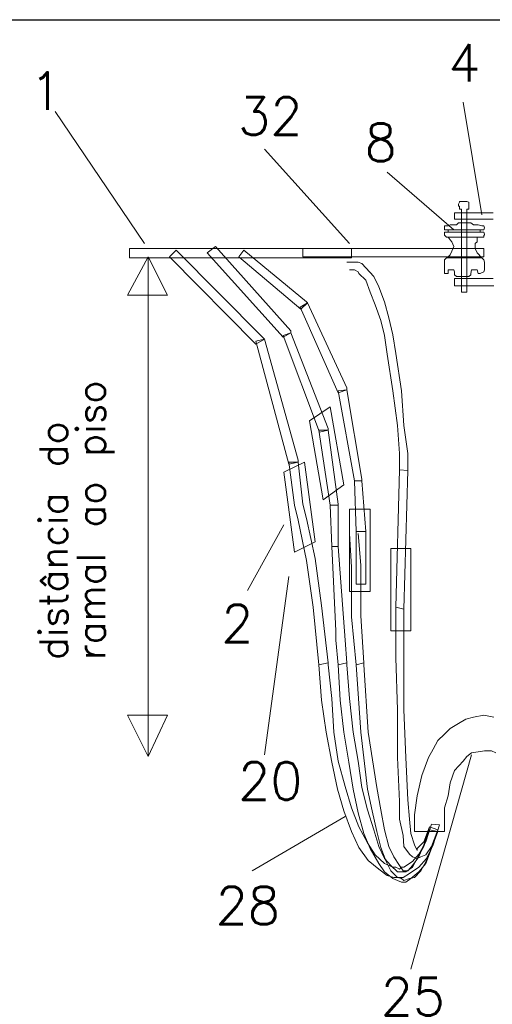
# Model space of a CAD drawing. Header units: metres. Extents: x -81 to 1042, y -541 to 334.
# Tile 109 of 130: x 923.99 to 925.25, y 218.07 to 220.69. Entities that reach past the tile are written whole.
import ezdxf

# ---------------------------------------------------------------- set-up
doc = ezdxf.new("R2010")
doc.units = ezdxf.units.M
doc.layers.add('LAYER 1', color=7, linetype='Continuous', lineweight=20)
doc.layers.add('P-CONTORNO', color=4, linetype='Continuous', lineweight=30)
doc.styles.add('txt', font='txt.shx')

msp = doc.modelspace()

# ---------------------------------------------------------------- linework, layer by layer
at = {"layer": 'LAYER 1', "color": 7}
for p, q in [((925.2213, 220.1706), (925.1713, 220.4706)), ((924.3213, 220.0936), (924.0833, 220.4456)), ((924.8683, 220.0936), (924.6413, 220.3456)), ((925.1463, 220.1306), (924.9683, 220.2836)), ((925.1613, 220.2036), (925.1583, 220.1986)), ((925.1663, 220.2056), (925.1613, 220.2056)), ((925.1613, 220.2056), (925.1613, 220.2036)), ((925.1783, 220.2056), (925.1663, 220.2056)), ((925.1813, 220.2056), (925.1783, 220.2056)), ((925.1863, 220.2036), (925.1813, 220.2056)), ((925.1863, 220.1856), (925.1863, 220.2036)), ((925.1583, 220.1986), (925.1583, 220.1936)), ((925.1583, 220.1936), (925.1613, 220.1936)), ((925.1613, 220.1936), (925.1613, 220.1856)), ((925.1613, 220.1856), (925.1663, 220.1856)), ((925.1663, 220.1856), (925.1663, 219.9636)), ((925.1813, 219.9636), (925.1813, 220.1856)), ((925.1813, 220.1856), (925.1863, 220.1856)), ((925.1213, 220.1306), (925.1213, 220.1406)), ((925.1213, 220.1406), (925.1263, 220.1406)), ((925.2213, 220.1306), (925.1213, 220.1306)), ((925.1313, 220.1256), (925.1313, 220.1306)), ((925.1313, 220.1306), (925.2213, 220.1306)), ((925.1313, 220.1236), (925.1313, 220.1256)), ((925.1583, 220.1486), (925.1913, 220.1486)), ((925.2213, 220.1306), (925.2163, 220.1306)), ((925.2163, 220.1306), (925.2163, 220.1236)), ((925.2213, 220.1406), (925.2263, 220.1406)), ((925.2263, 220.1306), (925.2213, 220.1306)), ((925.2263, 220.1406), (925.2283, 220.1356)), ((925.2283, 220.1356), (925.2263, 220.1306)), ((925.1213, 220.1156), (925.1213, 220.1236)), ((925.1213, 220.1236), (925.2263, 220.1236)), ((925.1263, 220.1106), (925.1213, 220.1156)), ((925.2213, 220.1236), (925.1313, 220.1236)), ((925.2083, 220.0986), (925.2033, 220.0936)), ((925.2163, 220.1236), (925.2213, 220.1236)), ((925.2263, 220.1236), (925.2283, 220.1186)), ((925.2283, 220.1156), (925.2263, 220.1156)), ((925.2263, 220.1156), (925.2263, 220.1106)), ((925.2283, 220.1186), (925.2283, 220.1156)), ((925.2033, 220.0936), (925.2033, 220.0806)), ((925.2033, 220.0806), (925.2083, 220.0686)), ((924.3313, 220.0586), (924.3313, 218.7256)), ((925.1213, 220.0136), (925.1213, 220.0506)), ((925.1313, 220.0556), (925.2163, 220.0556)), ((925.2213, 220.0556), (925.1313, 220.0556)), ((925.2083, 220.0686), (925.2213, 220.0556)), ((925.2213, 220.0556), (925.2263, 220.0506)), ((925.2263, 220.0506), (925.2283, 220.0436)), ((925.1313, 220.0236), (925.1313, 220.0136)), ((925.1933, 220.0236), (925.1913, 220.0136)), ((925.2083, 220.0236), (925.1933, 220.0236)), ((925.2113, 220.0136), (925.2083, 220.0236)), ((925.2283, 220.0436), (925.2283, 220.0286)), ((925.1313, 220.0136), (925.1213, 220.0136)), ((925.1483, 220.0106), (925.1483, 220.0136)), ((925.1533, 220.0056), (925.1483, 220.0106)), ((925.1863, 220.0056), (925.1533, 220.0056)), ((925.1913, 220.0106), (925.1863, 220.0056)), ((925.1913, 220.0136), (925.1913, 220.0106)), ((925.2163, 220.0136), (925.2113, 220.0136)), ((925.2263, 220.0186), (925.2163, 220.0136)), ((925.1663, 219.9636), (925.1813, 219.9636)), ((924.7613, 219.6206), (924.8163, 219.6586)), ((924.8163, 219.6586), (924.8533, 219.4506)), ((924.7983, 219.4106), (924.7613, 219.6206)), ((924.6933, 219.4836), (924.7483, 219.5106)), ((924.7483, 219.5106), (924.7763, 219.2986)), ((924.7213, 219.2706), (924.6933, 219.4836)), ((924.8533, 219.4506), (924.7983, 219.4106)), ((924.9233, 219.3856), (924.8683, 219.3856)), ((924.8683, 219.3856), (924.8683, 219.1656)), ((924.9233, 219.1656), (924.9233, 219.3856)), ((924.6933, 219.3436), (924.5963, 219.1686)), ((924.7763, 219.2986), (924.7213, 219.2706)), ((925.0313, 219.2806), (924.9783, 219.2806)), ((924.9783, 219.2806), (924.9783, 219.0606)), ((925.0313, 219.0606), (925.0313, 219.2806)), ((924.7063, 219.2056), (924.6413, 218.7306)), ((924.8683, 219.1656), (924.9233, 219.1656)), ((924.9783, 219.0606), (925.0313, 219.0606)), ((925.1363, 218.8006), (925.1583, 218.8136)), ((925.1583, 218.8136), (925.1783, 218.8256)), ((925.1783, 218.8256), (925.1983, 218.8306)), ((925.1983, 218.8306), (925.2263, 218.8356)), ((925.2263, 218.8356), (925.2533, 218.8306)), ((925.1213, 218.7856), (925.1363, 218.8006)), ((925.0913, 218.7456), (925.1033, 218.7686)), ((925.1033, 218.7686), (925.1213, 218.7856)), ((925.0783, 218.7236), (925.0913, 218.7456)), ((925.1933, 218.7356), (925.1813, 218.7256)), ((925.2113, 218.7386), (925.1933, 218.7356)), ((925.2283, 218.7406), (925.2113, 218.7386)), ((925.2463, 218.7406), (925.2283, 218.7406)), ((925.2583, 218.7356), (925.2463, 218.7406)), ((925.1933, 218.7306), (925.0313, 218.1586)), ((925.0613, 218.6756), (925.0783, 218.7236)), ((925.1713, 218.7136), (925.1483, 218.6886)), ((925.1813, 218.7256), (925.1713, 218.7136)), ((925.1483, 218.6886), (925.1363, 218.6556)), ((925.0483, 218.6206), (925.0613, 218.6756)), ((925.1363, 218.6556), (925.1313, 218.6206)), ((925.0413, 218.5706), (925.0483, 218.6206)), ((925.1313, 218.6206), (925.1213, 218.5886)), ((925.1213, 218.5886), (925.1213, 218.5256)), ((924.8563, 218.5656), (924.6083, 218.4206)), ((925.0413, 218.5256), (925.0413, 218.5706)), ((925.1213, 218.5256), (925.0413, 218.5256))]:
    msp.add_line(p, q, dxfattribs=at)
at = {"layer": 'LAYER 1'}
for p, q in [((925.1613, 220.2036), (925.1583, 220.1986)), ((925.1663, 220.2056), (925.1613, 220.2056)), ((925.1613, 220.2056), (925.1613, 220.2036)), ((925.1783, 220.2056), (925.1663, 220.2056)), ((925.1813, 220.2056), (925.1783, 220.2056)), ((925.1863, 220.2036), (925.1813, 220.2056)), ((925.1863, 220.1856), (925.1863, 220.2036)), ((925.1583, 220.1986), (925.1583, 220.1936)), ((925.1583, 220.1936), (925.1613, 220.1936)), ((925.1613, 220.1936), (925.1613, 220.1856)), ((925.1613, 220.1856), (925.1663, 220.1856)), ((925.1813, 220.1856), (925.1863, 220.1856)), ((925.2463, 220.1756), (925.1483, 220.1756)), ((925.1483, 220.1756), (925.1483, 220.1586)), ((925.1483, 220.1586), (925.2513, 220.1586)), ((925.2513, 220.1756), (925.2463, 220.1756)), ((925.1213, 220.1306), (925.1213, 220.1406)), ((925.1213, 220.1406), (925.1263, 220.1406)), ((925.1213, 220.1306), (925.1213, 220.1406)), ((925.1213, 220.1406), (925.1313, 220.1406)), ((925.1263, 220.1306), (925.1213, 220.1306)), ((925.1263, 220.1306), (925.1213, 220.1306)), ((925.1313, 220.1306), (925.1263, 220.1306)), ((925.1313, 220.1306), (925.1263, 220.1306)), ((925.1313, 220.1406), (925.1363, 220.1436)), ((925.1363, 220.1306), (925.1313, 220.1306)), ((925.1313, 220.1306), (925.1413, 220.1306)), ((925.1313, 220.1256), (925.1313, 220.1306)), ((925.1313, 220.1256), (925.1313, 220.1306)), ((925.1313, 220.1306), (925.1363, 220.1306)), ((925.1413, 220.1306), (925.1313, 220.1306)), ((925.1313, 220.1236), (925.1313, 220.1256)), ((925.1313, 220.1236), (925.1313, 220.1256)), ((925.1463, 220.1436), (925.1363, 220.1436)), ((925.1363, 220.1306), (925.1463, 220.1306)), ((925.1463, 220.1306), (925.1363, 220.1306)), ((925.1483, 220.1436), (925.1413, 220.1436)), ((925.1413, 220.1306), (925.1483, 220.1306)), ((925.1483, 220.1306), (925.1413, 220.1306)), ((925.1533, 220.1436), (925.1463, 220.1436)), ((925.1463, 220.1306), (925.1533, 220.1306)), ((925.1533, 220.1306), (925.1463, 220.1306)), ((925.1583, 220.1306), (925.1483, 220.1306)), ((925.1583, 220.1306), (925.1483, 220.1306)), ((925.1533, 220.1436), (925.1583, 220.1486)), ((925.1613, 220.1306), (925.1533, 220.1306)), ((925.1613, 220.1306), (925.1533, 220.1306)), ((925.1583, 220.1486), (925.1613, 220.1486)), ((925.1663, 220.1486), (925.1583, 220.1486)), ((925.1583, 220.1306), (925.1663, 220.1306)), ((925.1663, 220.1306), (925.1583, 220.1306)), ((925.1713, 220.1486), (925.1613, 220.1486)), ((925.1613, 220.1306), (925.1713, 220.1306)), ((925.1713, 220.1306), (925.1613, 220.1306)), ((925.1763, 220.1486), (925.1663, 220.1486)), ((925.1663, 220.1306), (925.1763, 220.1306)), ((925.1763, 220.1306), (925.1663, 220.1306)), ((925.1783, 220.1486), (925.1713, 220.1486)), ((925.1713, 220.1306), (925.1783, 220.1306)), ((925.1783, 220.1306), (925.1713, 220.1306)), ((925.1813, 220.1486), (925.1763, 220.1486)), ((925.1763, 220.1306), (925.1813, 220.1306)), ((925.1813, 220.1306), (925.1763, 220.1306)), ((925.1863, 220.1486), (925.1783, 220.1486)), ((925.1783, 220.1306), (925.1863, 220.1306)), ((925.1863, 220.1306), (925.1783, 220.1306)), ((925.1913, 220.1486), (925.1813, 220.1486)), ((925.1813, 220.1306), (925.1913, 220.1306)), ((925.1913, 220.1306), (925.1813, 220.1306)), ((925.1933, 220.1306), (925.1863, 220.1306)), ((925.1933, 220.1306), (925.1863, 220.1306)), ((925.1913, 220.1486), (925.1983, 220.1436)), ((925.1983, 220.1306), (925.1913, 220.1306)), ((925.1983, 220.1306), (925.1913, 220.1306)), ((925.2033, 220.1306), (925.1933, 220.1306)), ((925.2083, 220.1306), (925.1933, 220.1306)), ((925.2083, 220.1436), (925.1983, 220.1436)), ((925.1983, 220.1306), (925.2083, 220.1306)), ((925.2113, 220.1306), (925.1983, 220.1306)), ((925.2113, 220.1436), (925.2033, 220.1436)), ((925.2033, 220.1306), (925.2113, 220.1306)), ((925.2083, 220.1306), (925.2163, 220.1306)), ((925.2163, 220.1306), (925.2083, 220.1306)), ((925.2113, 220.1436), (925.2213, 220.1406)), ((925.2213, 220.1306), (925.2113, 220.1306)), ((925.2113, 220.1306), (925.2213, 220.1306)), ((925.2263, 220.1306), (925.2163, 220.1306)), ((925.2163, 220.1236), (925.2163, 220.1306)), ((925.2213, 220.1306), (925.2163, 220.1306)), ((925.2163, 220.1306), (925.2163, 220.1236)), ((925.2213, 220.1406), (925.2263, 220.1406)), ((925.2213, 220.1406), (925.2263, 220.1406)), ((925.2263, 220.1306), (925.2213, 220.1306)), ((925.2263, 220.1406), (925.2283, 220.1356)), ((925.2263, 220.1406), (925.2283, 220.1356)), ((925.2283, 220.1356), (925.2263, 220.1306)), ((925.2283, 220.1356), (925.2263, 220.1306)), ((925.1213, 220.1156), (925.1213, 220.1236)), ((925.1213, 220.1236), (925.1263, 220.1236)), ((925.1213, 220.1156), (925.1213, 220.1236)), ((925.1213, 220.1236), (925.1313, 220.1236)), ((925.1263, 220.1106), (925.1213, 220.1156)), ((925.1263, 220.1106), (925.1213, 220.1156)), ((925.1263, 220.1236), (925.1313, 220.1236)), ((925.1313, 220.1106), (925.1263, 220.1106)), ((925.1313, 220.1106), (925.1263, 220.1106)), ((925.1363, 220.1236), (925.1313, 220.1236)), ((925.1413, 220.1236), (925.1313, 220.1236)), ((925.1363, 220.1236), (925.1313, 220.1236)), ((925.1313, 220.1236), (925.1413, 220.1236)), ((925.1313, 220.1106), (925.1363, 220.1106)), ((925.1313, 220.1106), (925.1413, 220.1106)), ((925.1313, 220.1106), (925.1363, 220.1106)), ((925.1363, 220.1036), (925.1313, 220.1106)), ((925.1313, 220.1106), (925.1413, 220.1106)), ((925.1463, 220.1236), (925.1363, 220.1236)), ((925.1363, 220.1236), (925.1463, 220.1236)), ((925.1363, 220.1106), (925.1463, 220.1106)), ((925.1363, 220.1106), (925.1463, 220.1106)), ((925.1413, 220.0986), (925.1363, 220.1036)), ((925.1483, 220.1236), (925.1413, 220.1236)), ((925.1413, 220.1236), (925.1483, 220.1236)), ((925.1413, 220.1106), (925.1483, 220.1106)), ((925.1413, 220.1106), (925.1483, 220.1106)), ((925.1463, 220.0856), (925.1413, 220.0986)), ((925.1533, 220.1236), (925.1463, 220.1236)), ((925.1463, 220.1236), (925.1533, 220.1236)), ((925.1463, 220.1106), (925.1533, 220.1106)), ((925.1533, 220.1106), (925.1463, 220.1106)), ((925.1583, 220.1236), (925.1483, 220.1236)), ((925.1483, 220.1236), (925.1583, 220.1236)), ((925.1483, 220.1106), (925.1583, 220.1106)), ((925.1583, 220.1106), (925.1483, 220.1106)), ((925.1613, 220.1236), (925.1533, 220.1236)), ((925.1533, 220.1236), (925.1613, 220.1236)), ((925.1533, 220.1106), (925.1613, 220.1106)), ((925.1613, 220.1106), (925.1533, 220.1106)), ((925.1663, 220.1236), (925.1583, 220.1236)), ((925.1583, 220.1236), (925.1663, 220.1236)), ((925.1583, 220.1106), (925.1663, 220.1106)), ((925.1663, 220.1106), (925.1583, 220.1106)), ((925.1713, 220.1236), (925.1613, 220.1236)), ((925.1613, 220.1236), (925.1713, 220.1236)), ((925.1613, 220.1106), (925.1713, 220.1106)), ((925.1713, 220.1106), (925.1613, 220.1106)), ((925.1763, 220.1236), (925.1663, 220.1236)), ((925.1663, 220.1236), (925.1763, 220.1236)), ((925.1663, 220.1106), (925.1763, 220.1106)), ((925.1763, 220.1106), (925.1663, 220.1106)), ((925.1783, 220.1236), (925.1713, 220.1236)), ((925.1713, 220.1236), (925.1783, 220.1236)), ((925.1713, 220.1106), (925.1783, 220.1106)), ((925.1783, 220.1106), (925.1713, 220.1106)), ((925.1813, 220.1236), (925.1763, 220.1236)), ((925.1763, 220.1236), (925.1813, 220.1236)), ((925.1763, 220.1106), (925.1813, 220.1106)), ((925.1813, 220.1106), (925.1763, 220.1106)), ((925.1863, 220.1236), (925.1783, 220.1236)), ((925.1783, 220.1236), (925.1863, 220.1236)), ((925.1783, 220.1106), (925.2083, 220.1106)), ((925.1863, 220.1106), (925.1783, 220.1106)), ((925.1913, 220.1236), (925.1813, 220.1236)), ((925.1813, 220.1236), (925.1913, 220.1236)), ((925.1933, 220.1236), (925.1863, 220.1236)), ((925.1863, 220.1236), (925.1933, 220.1236)), ((925.1983, 220.1236), (925.1913, 220.1236)), ((925.1913, 220.1236), (925.1983, 220.1236)), ((925.2033, 220.1236), (925.1933, 220.1236)), ((925.1933, 220.1236), (925.2083, 220.1236)), ((925.2083, 220.1236), (925.1983, 220.1236)), ((925.1983, 220.1236), (925.2113, 220.1236)), ((925.2113, 220.1236), (925.2033, 220.1236)), ((925.2163, 220.1236), (925.2083, 220.1236)), ((925.2083, 220.1236), (925.2163, 220.1236)), ((925.2083, 220.1106), (925.2163, 220.1106)), ((925.2083, 220.1106), (925.2083, 220.0986)), ((925.2083, 220.0986), (925.2083, 220.1106)), ((925.2083, 220.1106), (925.2163, 220.1106)), ((925.2083, 220.1036), (925.2083, 220.0986)), ((925.2213, 220.1236), (925.2113, 220.1236)), ((925.2213, 220.1236), (925.2113, 220.1236)), ((925.2113, 220.1106), (925.2213, 220.1106)), ((925.2163, 220.1236), (925.2263, 220.1236)), ((925.2163, 220.1236), (925.2213, 220.1236)), ((925.2263, 220.1106), (925.2163, 220.1106)), ((925.2213, 220.1236), (925.2263, 220.1236)), ((925.2263, 220.1106), (925.2213, 220.1106)), ((925.2263, 220.1236), (925.2283, 220.1186)), ((925.2263, 220.1236), (925.2283, 220.1186)), ((925.2283, 220.1156), (925.2263, 220.1156)), ((925.2263, 220.1156), (925.2263, 220.1106)), ((925.2283, 220.1156), (925.2263, 220.1156)), ((925.2263, 220.1156), (925.2263, 220.1106)), ((925.2283, 220.1186), (925.2283, 220.1156)), ((925.2283, 220.1186), (925.2283, 220.1156)), ((924.8733, 220.0806), (924.2813, 220.0806)), ((924.2813, 220.0806), (924.2813, 220.0556)), ((924.4063, 220.0756), (924.3883, 220.0586)), ((924.6363, 219.8436), (924.4063, 220.0756)), ((924.5113, 220.0856), (924.4883, 220.0686)), ((924.7113, 219.8606), (924.5113, 220.0856)), ((924.5863, 220.0756), (924.5733, 220.0586)), ((924.7533, 219.9386), (924.5863, 220.0756)), ((925.2263, 220.0806), (924.7433, 220.0806)), ((924.7433, 220.0806), (924.7433, 220.0586)), ((924.8733, 220.0556), (924.8733, 220.0806)), ((925.1363, 220.0636), (925.1413, 220.0736)), ((925.1413, 220.0736), (925.1463, 220.0856)), ((925.1413, 220.0736), (925.1463, 220.0856)), ((925.2263, 220.0586), (925.2263, 220.0806)), ((924.2763, 219.9556), (924.3313, 220.0586)), ((924.2813, 220.0556), (924.8733, 220.0556)), ((924.3313, 220.0586), (924.3833, 219.9556)), ((924.3883, 220.0586), (924.6183, 219.8256)), ((924.4883, 220.0686), (924.6913, 219.8436)), ((924.5733, 220.0586), (924.7383, 219.9186)), ((924.7433, 220.0586), (925.2263, 220.0586)), ((925.1213, 220.0506), (925.1263, 220.0556)), ((925.1213, 220.0186), (925.1213, 220.0506)), ((925.1263, 220.0556), (925.1313, 220.0556)), ((925.1263, 220.0556), (925.1313, 220.0556)), ((925.1313, 220.0586), (925.1363, 220.0636)), ((925.1313, 220.0556), (925.1313, 220.0586)), ((925.1313, 220.0556), (925.1363, 220.0556)), ((925.1313, 220.0556), (925.1413, 220.0556)), ((925.1363, 220.0556), (925.1313, 220.0556)), ((925.1363, 220.0556), (925.1463, 220.0556)), ((925.1463, 220.0556), (925.1363, 220.0556)), ((925.1413, 220.0556), (925.1483, 220.0556)), ((925.1483, 220.0556), (925.1413, 220.0556)), ((925.1463, 220.0556), (925.1533, 220.0556)), ((925.1463, 220.0556), (925.1533, 220.0556)), ((925.1483, 220.0556), (925.1583, 220.0556)), ((925.1483, 220.0556), (925.1583, 220.0556)), ((925.1533, 220.0556), (925.1613, 220.0556)), ((925.1533, 220.0556), (925.1613, 220.0556)), ((925.1663, 220.0556), (925.1583, 220.0556)), ((925.1583, 220.0556), (925.1663, 220.0556)), ((925.1713, 220.0556), (925.1613, 220.0556)), ((925.1613, 220.0556), (925.1713, 220.0556)), ((925.1763, 220.0556), (925.1663, 220.0556)), ((925.1663, 220.0556), (925.1763, 220.0556)), ((925.1783, 220.0556), (925.1713, 220.0556)), ((925.1713, 220.0556), (925.1783, 220.0556)), ((925.1813, 220.0556), (925.1763, 220.0556)), ((925.1763, 220.0556), (925.1813, 220.0556)), ((925.1863, 220.0556), (925.1783, 220.0556)), ((925.1783, 220.0556), (925.1863, 220.0556)), ((925.1813, 220.0556), (925.1913, 220.0556)), ((925.1863, 220.0556), (925.1933, 220.0556)), ((925.1913, 220.0556), (925.1983, 220.0556)), ((925.2083, 220.0556), (925.1933, 220.0556)), ((925.2113, 220.0556), (925.1983, 220.0556)), ((924.8913, 220.0436), (924.8613, 220.0436)), ((924.8683, 220.0236), (924.8813, 220.0236)), ((924.8813, 220.0236), (924.8913, 220.0186)), ((924.9013, 220.0406), (924.8913, 220.0436)), ((924.9113, 220.0286), (924.9013, 220.0406)), ((924.9333, 220.0056), (924.9113, 220.0286)), ((925.1213, 220.0236), (925.1213, 220.0456)), ((925.1363, 220.0236), (925.1313, 220.0236)), ((925.1313, 220.0236), (925.1313, 220.0136)), ((925.1413, 220.0236), (925.1313, 220.0236)), ((925.1463, 220.0236), (925.1363, 220.0236)), ((925.1483, 220.0186), (925.1463, 220.0236)), ((925.2283, 220.0236), (925.2263, 220.0186)), ((925.2283, 220.0406), (925.2283, 220.0236)), ((924.8913, 220.0186), (924.8933, 220.0136)), ((924.8933, 220.0136), (924.9113, 219.9956)), ((924.9113, 219.9956), (924.9233, 219.9636)), ((924.9463, 219.9786), (924.9333, 220.0056)), ((925.1313, 220.0136), (925.1263, 220.0136)), ((925.1313, 220.0136), (925.1263, 220.0136)), ((925.1483, 220.0106), (925.1483, 220.0186)), ((925.1483, 220.0106), (925.1483, 220.0136)), ((925.1533, 220.0056), (925.1483, 220.0106)), ((925.2513, 220.0006), (925.1483, 220.0006)), ((925.1483, 220.0006), (925.1483, 219.9806)), ((925.1583, 220.0056), (925.1533, 220.0056)), ((925.1613, 220.0056), (925.1533, 220.0056)), ((925.1583, 220.0056), (925.1663, 220.0056)), ((925.1613, 220.0056), (925.1713, 220.0056)), ((925.1663, 220.0056), (925.1763, 220.0056)), ((925.1713, 220.0056), (925.1783, 220.0056)), ((925.1763, 220.0056), (925.1813, 220.0056)), ((925.1783, 220.0056), (925.1863, 220.0056)), ((924.9613, 219.9386), (924.9463, 219.9786)), ((925.1483, 219.9806), (925.2533, 219.9806)), ((924.3833, 219.9556), (924.2763, 219.9556)), ((924.9233, 219.9636), (924.9363, 219.9306)), ((925.1663, 219.9636), (925.1813, 219.9636)), ((924.7563, 219.9356), (924.7363, 219.9236)), ((924.7363, 219.9236), (924.8383, 219.6956)), ((924.7383, 219.9186), (924.7563, 219.9356)), ((924.7563, 219.9356), (924.7533, 219.9386)), ((924.8613, 219.7086), (924.7563, 219.9356)), ((924.9363, 219.9306), (924.9513, 219.8886)), ((924.9733, 219.8956), (924.9613, 219.9386)), ((924.9513, 219.8886), (924.9613, 219.8486)), ((924.9833, 219.8506), (924.9733, 219.8956)), ((924.6413, 219.8386), (924.6183, 219.8336)), ((924.6183, 219.8256), (924.6413, 219.8386)), ((924.6413, 219.8386), (924.6363, 219.8436)), ((924.7313, 219.5156), (924.6413, 219.8386)), ((924.7113, 219.8556), (924.6913, 219.8486)), ((924.6913, 219.8436), (924.7113, 219.8556)), ((924.6913, 219.8486), (924.7883, 219.5906)), ((924.7113, 219.8556), (924.7113, 219.8606)), ((924.8113, 219.6006), (924.7113, 219.8556)), ((924.9613, 219.8486), (924.9683, 219.7986)), ((924.9913, 219.8006), (924.9833, 219.8506)), ((924.6183, 219.8336), (924.7063, 219.5056)), ((924.9683, 219.7986), (924.9833, 219.7006)), ((925.0063, 219.7006), (924.9913, 219.8006)), ((924.8613, 219.7036), (924.8613, 219.7086)), ((924.8613, 219.7036), (924.8383, 219.7006)), ((924.8383, 219.6956), (924.8613, 219.7036)), ((924.8383, 219.7006), (924.8813, 219.4606)), ((924.9013, 219.4656), (924.8613, 219.7036)), ((924.9833, 219.7006), (924.9963, 219.6086)), ((925.0133, 219.6086), (925.0063, 219.7006)), ((924.7613, 219.6206), (924.8163, 219.6586)), ((924.8163, 219.6586), (924.8533, 219.4506)), ((924.7983, 219.4106), (924.7613, 219.6206)), ((924.8113, 219.5956), (924.8113, 219.6006)), ((924.9963, 219.6086), (925.0013, 219.5336)), ((925.0233, 219.5336), (925.0133, 219.6086)), ((924.8113, 219.5956), (924.7863, 219.5956)), ((924.7863, 219.5956), (924.8163, 219.3956)), ((924.7883, 219.5906), (924.8113, 219.5956)), ((924.8383, 219.3986), (924.8113, 219.5956)), ((925.0013, 219.5336), (925.0013, 219.4906)), ((925.0233, 219.4886), (925.0233, 219.5336)), ((924.6933, 219.4836), (924.7483, 219.5106)), ((924.7313, 219.5106), (924.7063, 219.5106)), ((924.7063, 219.5106), (924.7213, 219.3956)), ((924.7063, 219.5056), (924.7313, 219.5106)), ((924.7313, 219.5106), (924.7313, 219.5156)), ((924.7433, 219.3986), (924.7313, 219.5106)), ((924.7483, 219.5106), (924.7763, 219.2986)), ((924.7213, 219.2706), (924.6933, 219.4836)), ((925.0013, 219.4906), (924.9913, 219.1236)), ((925.0013, 219.4906), (925.0233, 219.4886)), ((925.0233, 219.4886), (925.0013, 219.4906)), ((925.0133, 219.1186), (925.0233, 219.4886)), ((924.8533, 219.4506), (924.7983, 219.4106)), ((924.9013, 219.4606), (924.8813, 219.4606)), ((924.8813, 219.4606), (924.8863, 219.3256)), ((924.8813, 219.4606), (924.9013, 219.4606)), ((924.9013, 219.4606), (924.9013, 219.4656)), ((924.9113, 219.3256), (924.9013, 219.4606)), ((924.7213, 219.3956), (924.7313, 219.3556)), ((924.7533, 219.3606), (924.7433, 219.3986)), ((924.8383, 219.3956), (924.8163, 219.3956)), ((924.8163, 219.3956), (924.8213, 219.2856)), ((924.8163, 219.3956), (924.8383, 219.3956)), ((924.8383, 219.3956), (924.8383, 219.3986)), ((924.8383, 219.2856), (924.8383, 219.3956)), ((924.9233, 219.3856), (924.8683, 219.3856)), ((924.8683, 219.3856), (924.8683, 219.1656)), ((924.9233, 219.1656), (924.9233, 219.3856)), ((924.7313, 219.3556), (924.7533, 219.2486)), ((924.7763, 219.2536), (924.7533, 219.3606)), ((924.8683, 219.3206), (924.8733, 219.2306)), ((924.9113, 219.3256), (924.8863, 219.3256)), ((924.8863, 219.3256), (924.8863, 219.1856)), ((924.8863, 219.3256), (924.9113, 219.3256)), ((924.8983, 219.2356), (924.8913, 219.3206)), ((924.9113, 219.1856), (924.9113, 219.3256)), ((924.7763, 219.2986), (924.7213, 219.2706)), ((924.8383, 219.2856), (924.8213, 219.2856)), ((924.8213, 219.2856), (924.8313, 219.0606)), ((924.8213, 219.2856), (924.8383, 219.2856)), ((924.8563, 219.0356), (924.8383, 219.2856)), ((925.0313, 219.2806), (924.9783, 219.2806)), ((924.9783, 219.2806), (924.9783, 219.0606)), ((925.0313, 219.0606), (925.0313, 219.2806)), ((924.7533, 219.2486), (924.7713, 219.1236)), ((924.7933, 219.1286), (924.7763, 219.2536)), ((924.8983, 219.1006), (924.8983, 219.2356)), ((924.8733, 219.2306), (924.8733, 219.0986)), ((924.8863, 219.1856), (924.9113, 219.1856)), ((924.8683, 219.1656), (924.9233, 219.1656)), ((924.8113, 218.9756), (924.7933, 219.1286)), ((924.7713, 219.1236), (924.7863, 218.9706)), ((924.9913, 219.1236), (925.0133, 219.1186)), ((924.9913, 219.1236), (924.9913, 218.9886)), ((925.0133, 218.8506), (925.0133, 219.1236)), ((925.0133, 219.1236), (925.0133, 219.1186)), ((924.8733, 219.0986), (924.8863, 218.9706)), ((924.9063, 218.9756), (924.8983, 219.1006)), ((924.8313, 219.0606), (924.8313, 219.0356)), ((924.8313, 219.0606), (924.8313, 219.0486)), ((924.9783, 219.0606), (925.0313, 219.0606)), ((924.8313, 219.0356), (924.8383, 218.9706)), ((924.8613, 218.9756), (924.8563, 219.0356)), ((924.7863, 218.9706), (924.8113, 218.9756)), ((924.7863, 218.9706), (924.7933, 218.8756)), ((924.8113, 218.9706), (924.8113, 218.9756)), ((924.8213, 218.8806), (924.8113, 218.9706)), ((924.8383, 218.9706), (924.8613, 218.9756)), ((924.8383, 218.9706), (924.8433, 218.8756)), ((924.8613, 218.9706), (924.8613, 218.9756)), ((924.8683, 218.8806), (924.8613, 218.9706)), ((924.8863, 218.9706), (924.9063, 218.9756)), ((924.8863, 218.9706), (924.8983, 218.7906)), ((924.9063, 218.9706), (924.9063, 218.9756)), ((924.9183, 218.7906), (924.9063, 218.9706)), ((924.9913, 218.9886), (924.9963, 218.8506)), ((924.7933, 218.8756), (924.8063, 218.7906)), ((924.8263, 218.7906), (924.8213, 218.8806)), ((924.8433, 218.8756), (924.8533, 218.7906)), ((924.8783, 218.7906), (924.8683, 218.8806)), ((924.9963, 218.8506), (924.9963, 218.7236)), ((925.0183, 218.7236), (925.0133, 218.8506)), ((924.3833, 218.8356), (924.2763, 218.8356)), ((924.2763, 218.8356), (924.3313, 218.7256)), ((924.3313, 218.7256), (924.3833, 218.8356)), ((925.1363, 218.8006), (925.1583, 218.8136)), ((925.1583, 218.8136), (925.1783, 218.8256)), ((925.1783, 218.8256), (925.1983, 218.8306)), ((925.1983, 218.8306), (925.2263, 218.8356)), ((925.2263, 218.8356), (925.2533, 218.8306)), ((924.8063, 218.7906), (924.8213, 218.7106)), ((924.8383, 218.7136), (924.8263, 218.7906)), ((924.8533, 218.7906), (924.8663, 218.7106)), ((924.8913, 218.7136), (924.8783, 218.7906)), ((924.8983, 218.7906), (924.9163, 218.6386)), ((924.9413, 218.6436), (924.9183, 218.7906)), ((925.1213, 218.7856), (925.1363, 218.8006)), ((925.0913, 218.7456), (925.1033, 218.7686)), ((925.1033, 218.7686), (925.1213, 218.7856)), ((925.0783, 218.7236), (925.0913, 218.7456)), ((925.1933, 218.7356), (925.1813, 218.7256)), ((925.2113, 218.7386), (925.1933, 218.7356)), ((925.2283, 218.7406), (925.2113, 218.7386)), ((925.2463, 218.7406), (925.2283, 218.7406)), ((925.2583, 218.7356), (925.2463, 218.7406)), ((924.8213, 218.7106), (924.8363, 218.6386)), ((924.8563, 218.6456), (924.8383, 218.7136)), ((924.8663, 218.7106), (924.8783, 218.6386)), ((924.9013, 218.6436), (924.8913, 218.7136)), ((924.9963, 218.7236), (925.0013, 218.6056)), ((925.0233, 218.6106), (925.0183, 218.7236)), ((925.0613, 218.6756), (925.0783, 218.7236)), ((925.1713, 218.7136), (925.1483, 218.6886)), ((925.1813, 218.7256), (925.1713, 218.7136)), ((925.1483, 218.6886), (925.1363, 218.6556)), ((925.0483, 218.6206), (925.0613, 218.6756)), ((925.1363, 218.6556), (925.1313, 218.6206)), ((924.8363, 218.6386), (924.8533, 218.5806)), ((924.8733, 218.5886), (924.8563, 218.6456)), ((924.8783, 218.6386), (924.8913, 218.5756)), ((924.9163, 218.5836), (924.9013, 218.6436)), ((924.9163, 218.6386), (924.9283, 218.5806)), ((924.9513, 218.5836), (924.9413, 218.6436)), ((925.0013, 218.6056), (925.0013, 218.5586)), ((925.0283, 218.5586), (925.0233, 218.6106)), ((925.0413, 218.5706), (925.0483, 218.6206)), ((925.1313, 218.6206), (925.1213, 218.5886)), ((924.8533, 218.5806), (924.8733, 218.5256)), ((924.8933, 218.5386), (924.8733, 218.5886)), ((924.8913, 218.5756), (924.9063, 218.5206)), ((924.9333, 218.5306), (924.9163, 218.5836)), ((924.9283, 218.5806), (924.9413, 218.5256)), ((924.9613, 218.5306), (924.9513, 218.5836)), ((925.1213, 218.5886), (925.1213, 218.5256)), ((925.0013, 218.5586), (925.0113, 218.5156)), ((925.0313, 218.5206), (925.0283, 218.5586)), ((925.0413, 218.5256), (925.0413, 218.5706)), ((924.8733, 218.5256), (924.8933, 218.4836)), ((924.9163, 218.4956), (924.8933, 218.5386)), ((924.9463, 218.4856), (924.9333, 218.5306)), ((924.9413, 218.5256), (924.9513, 218.4836)), ((924.9733, 218.4856), (924.9613, 218.5306)), ((925.1213, 218.5256), (925.0413, 218.5256)), ((925.0813, 218.5386), (925.0663, 218.4906)), ((925.0813, 218.5386), (925.0663, 218.4986)), ((925.0813, 218.5306), (925.0663, 218.4856)), ((925.0863, 218.5456), (925.0713, 218.4986)), ((925.1033, 218.5306), (925.0813, 218.5386)), ((925.1033, 218.5306), (925.0813, 218.5386)), ((925.1033, 218.5256), (925.0813, 218.5306)), ((925.1083, 218.5436), (925.0863, 218.5456)), ((925.0863, 218.4836), (925.1033, 218.5306)), ((925.0863, 218.4856), (925.1033, 218.5306)), ((925.0863, 218.4806), (925.1033, 218.5256)), ((925.0913, 218.4906), (925.1083, 218.5436)), ((924.9063, 218.5206), (924.9233, 218.4806)), ((925.0113, 218.5156), (925.0133, 218.4856)), ((925.0413, 218.4906), (925.0313, 218.5206)), ((925.0663, 218.4986), (925.0483, 218.4806)), ((925.0713, 218.4986), (925.0533, 218.4656)), ((924.8933, 218.4836), (924.9183, 218.4486)), ((924.9363, 218.4636), (924.9163, 218.4956)), ((924.9233, 218.4806), (924.9463, 218.4406)), ((924.9613, 218.4536), (924.9463, 218.4856)), ((924.9513, 218.4836), (924.9663, 218.4456)), ((924.9863, 218.4586), (924.9733, 218.4856)), ((925.0133, 218.4856), (925.0283, 218.4656)), ((925.0483, 218.4756), (925.0413, 218.4906)), ((925.0663, 218.4856), (925.0483, 218.4536)), ((925.0483, 218.4806), (925.0483, 218.4756)), ((925.0663, 218.4906), (925.0533, 218.4586)), ((925.0713, 218.4636), (925.0863, 218.4856)), ((925.0713, 218.4406), (925.0863, 218.4806)), ((925.0733, 218.4536), (925.0913, 218.4906)), ((925.0733, 218.4486), (925.0863, 218.4836)), ((924.9183, 218.4486), (924.9463, 218.4256)), ((924.9613, 218.4406), (924.9363, 218.4636)), ((924.9783, 218.4356), (924.9613, 218.4536)), ((924.9663, 218.4456), (924.9783, 218.4206)), ((925.0013, 218.4356), (924.9863, 218.4586)), ((925.0363, 218.4456), (925.0133, 218.4306)), ((925.0283, 218.4656), (925.0363, 218.4586)), ((925.0533, 218.4656), (925.0363, 218.4456)), ((925.0533, 218.4586), (925.0363, 218.4356)), ((925.0363, 218.4586), (925.0483, 218.4536)), ((925.0483, 218.4536), (925.0363, 218.4306)), ((925.0483, 218.4536), (925.0583, 218.4586)), ((925.0533, 218.4306), (925.0733, 218.4536)), ((925.0583, 218.4586), (925.0713, 218.4636)), ((925.0583, 218.4206), (925.0733, 218.4486)), ((924.9463, 218.4406), (924.9613, 218.4186)), ((924.9463, 218.4256), (924.9683, 218.4086)), ((924.9833, 218.4306), (924.9613, 218.4406)), ((924.9613, 218.4186), (924.9833, 218.4006)), ((924.9963, 218.4186), (924.9783, 218.4356)), ((924.9783, 218.4206), (924.9963, 218.4036)), ((924.9913, 218.4306), (924.9833, 218.4306)), ((925.0013, 218.4256), (924.9913, 218.4306)), ((925.0183, 218.4186), (924.9963, 218.4186)), ((925.0113, 218.4206), (925.0013, 218.4356)), ((925.0063, 218.4306), (925.0013, 218.4256)), ((925.0133, 218.4306), (925.0063, 218.4306)), ((925.0133, 218.4206), (925.0113, 218.4206)), ((925.0233, 218.4206), (925.0133, 218.4206)), ((925.0363, 218.4306), (925.0183, 218.4186)), ((925.0363, 218.4356), (925.0233, 218.4206)), ((925.0283, 218.4136), (925.0533, 218.4306)), ((925.0313, 218.4006), (925.0533, 218.4186)), ((925.0413, 218.4036), (925.0583, 218.4206)), ((925.0533, 218.4186), (925.0713, 218.4406)), ((924.9683, 218.4086), (924.9863, 218.4036)), ((924.9833, 218.4006), (924.9963, 218.3956)), ((924.9863, 218.4036), (925.0113, 218.4036)), ((924.9963, 218.4036), (925.0063, 218.4006)), ((924.9963, 218.3956), (925.0063, 218.3906)), ((925.0063, 218.4006), (925.0133, 218.3956)), ((925.0113, 218.4036), (925.0283, 218.4136)), ((925.0133, 218.3956), (925.0283, 218.4006)), ((925.0183, 218.3906), (925.0313, 218.4006)), ((925.0283, 218.4006), (925.0413, 218.4036)), ((925.0063, 218.3906), (925.0183, 218.3906))]:
    msp.add_line(p, q, dxfattribs=at)
at = {"layer": 'P-CONTORNO'}
msp.add_line((922.3163, 220.6906), (930.2063, 220.6906), dxfattribs=at)

# ---------------------------------------------------------------- texts
at = {"char_height": 0.1, "attachment_point": 7, "line_spacing_factor": 0.798, "style": 'txt'}
for s, insert, width in [('4', (925.1313, 220.5256), 0.12), ('1', (924.0163, 220.4506), 0.12), ('32', (924.5713, 220.3836), 0.24), ('8', (924.9083, 220.3136), 0.12), ('2', (924.5263, 219.0306), 0.12), ('20', (924.5713, 218.6106), 0.24), ('28', (924.5113, 218.2786), 0.24), ('25', (924.9513, 218.0356), 0.24)]:
    msp.add_mtext(s, dxfattribs=dict(at, insert=insert, width=width))
at = {"char_height": 0.075, "attachment_point": 7, "rotation": 90.0002, "line_spacing_factor": 0.798, "style": 'txt'}
for s, insert, width in [('ramal ao piso', (924.2415, 218.9836), 1.17), ('distância do', (924.1165, 218.9836), 1.08)]:
    msp.add_mtext(s, dxfattribs=dict(at, insert=insert, width=width))

doc.saveas('drawing.dxf')
